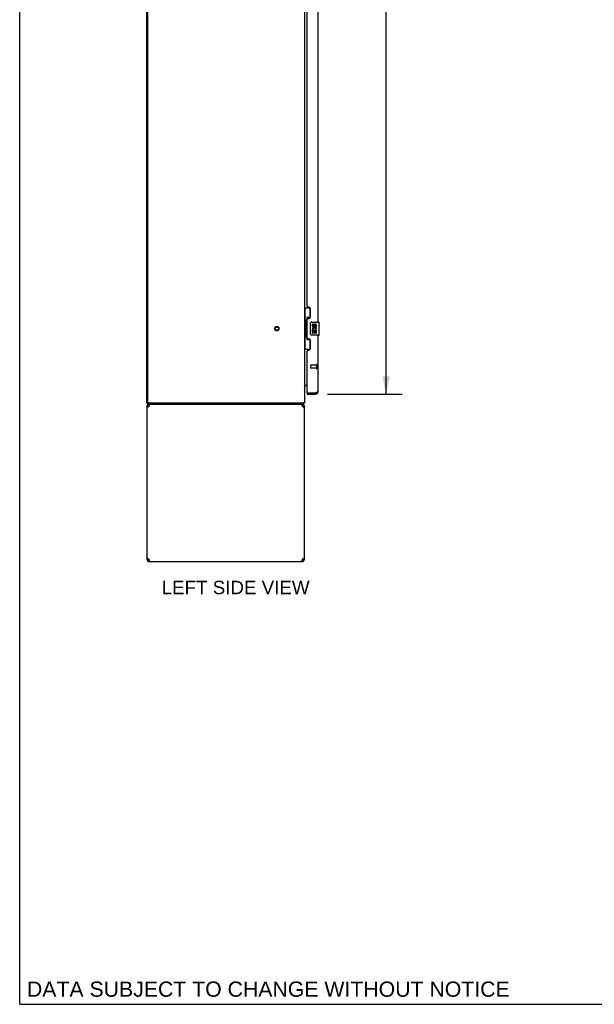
# Model space of a CAD drawing. Header units: inches. Extents: x 0 to 232, y 0 to 150.
# Tile 1 of 20: x 0 to 44, y 0 to 75. Entities that reach past the tile are written whole.
import ezdxf

# ---------------------------------------------------------------- set-up
doc = ezdxf.new("R2010")
doc.units = ezdxf.units.IN
doc.header["$LTSCALE"] = 12.75
doc.header["$MEASUREMENT"] = 0
doc.linetypes.add('HIDDEN', pattern=[0.2, 0.1, -0.1])
doc.layers.get('0').update_dxf_attribs({"linetype": 'CONTINUOUS'})
for name, color, linetype in [('02___PRT_ALL_AXES', 7, 'CONTINUOUS'), ('DEFAULT_2', 8, 'HIDDEN'), ('DIMENSIONS', 7, 'CONTINUOUS')]:
    doc.layers.add(name, color=color, linetype=linetype)
doc.styles.get("Standard").update_dxf_attribs({"font": 'arial.ttf'})
doc.dimstyles.new('DIMSTYLE_2', dxfattribs={"dimtxt": 1.063636, "dimasz": 1.363636, "dimexe": 0.09, "dimexo": 0.07, "dimgap": 0.039, "dimtad": 0, "dimtih": 1, "dimtoh": 1, "dimzin": 4, "dimdsep": 46, "dimtxsty": 'Standard', "dimblk": '_FILLED', "dimblk1": '_FILLED', "dimblk2": '_FILLED', "dimcen": 0.09, "dimazin": 1, "dimtfac": 1, "dimtdec": 3, "dimtofl": 0, "dimtmove": 0, "dimatfit": 3, "dimldrblk": '_FILLED', "dimfxl": 1, "dimtolj": 1, "dimtzin": 4, "dimarcsym": 0})

# ---------------------------------------------------------------- blocks, each defined once
blk = doc.blocks.new('_FILLED')
at = {"color": 0, "linetype": 'ByBlock'}
blk.add_solid([(0, 0), (-1, 0.2), (-1, -0.2)], dxfattribs=at)
blk = doc.blocks.new('*D19')
at = {"layer": 'DIMENSIONS', "color": 2, "linetype": 'Continuous'}
for p, q in [((23.464, 117.001), (29.148, 117.001)), ((27.921, 117.001), (27.921, 83.817)), ((27.921, 46.501), (27.921, 80.094)), ((23.464, 46.501), (29.148, 46.501))]:
    blk.add_line(p, q, dxfattribs=at)
at = {"layer": 'DIMENSIONS', "color": 2, "linetype": 'Continuous', "xscale": 1.3636363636, "yscale": 1.3636363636, "zscale": 1.3636363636}
for p, rotation in [((27.921, 117.001), 90), ((27.921, 46.501), 270)]:
    blk.add_blockref('_FILLED', p, dxfattribs=dict(at, rotation=rotation))
at = {"layer": 'DIMENSIONS', "color": 2, "linetype": 'Continuous', "insert": (27.921, 83.285), "char_height": 1.0636, "width": 5.44076, "attachment_point": 2, "line_spacing_factor": 0.9}
blk.add_mtext('70.50\\PDOORS', dxfattribs=at)

msp = doc.modelspace()

# ---------------------------------------------------------------- linework, layer by layer
at = {"color": 7, "linetype": 'Continuous'}
for p, q in [((0, 0), (0, 150)), ((21.698, 53.076), (22.139, 53.076)), ((21.737, 53.076), (21.737, 52.051)), ((22.102, 53.076), (22.102, 52.296)), ((21.716, 52.051), (21.838, 52.051)), ((21.716, 52.051), (21.716, 50.951)), ((21.838, 52.081), (21.838, 52.101)), ((21.838, 50.951), (21.838, 52.051)), ((22.102, 52.341), (21.875, 52.341)), ((21.875, 52.341), (21.875, 50.661)), ((22.162, 51.101), (22.162, 51.901)), ((22.261, 52.001), (22.801, 52.001)), ((22.816, 51.016), (22.816, 51.986)), ((21.716, 50.951), (21.838, 50.951)), ((21.737, 50.951), (21.737, 49.926)), ((21.838, 50.9), (21.838, 50.92)), ((21.875, 50.661), (22.102, 50.661)), ((22.102, 50.705), (22.102, 49.926)), ((22.801, 51.001), (22.261, 51.001)), ((21.698, 49.926), (22.139, 49.926)), ((21.902, 47.147), (21.841, 47.147)), ((21.902, 46.605), (21.922, 46.605)), ((21.902, 46.605), (21.902, 46.501)), ((22.51, 46.501), (22.51, 46.605)), ((9.75, 45.855), (9.698, 45.855)), ((9.75, 45.751), (9.75, 45.855)), ((21.621, 45.751), (21.621, 45.855)), ((21.648, 45.847), (21.638, 45.855)), ((9.698, 45.584), (9.802, 45.584)), ((9.75, 45.751), (21.621, 45.751)), ((9.865, 45.751), (9.865, 45.647)), ((9.884, 45.647), (9.865, 45.647)), ((21.532, 45.647), (21.513, 45.647)), ((21.532, 45.751), (21.532, 45.647)), ((21.592, 45.557), (21.59, 45.547)), ((21.594, 45.584), (21.698, 45.584)), ((9.802, 33.917), (9.698, 33.917)), ((9.805, 33.945), (9.806, 33.955)), ((9.823, 33.871), (9.823, 33.944)), ((9.865, 33.855), (9.884, 33.855)), ((9.865, 33.751), (9.865, 33.855)), ((21.513, 33.855), (21.532, 33.855)), ((21.532, 33.751), (21.532, 33.855)), ((21.573, 33.871), (21.573, 33.944)), ((21.698, 33.917), (21.594, 33.917)), ((0, 0), (231.818, 0))]:
    msp.add_line(p, q, dxfattribs=at)
at = {"color": 3, "linetype": 'Continuous'}
for p, q in [((9.698, 45.855), (9.698, 117.647)), ((9.75, 117.584), (9.75, 45.917)), ((21.698, 117.647), (21.698, 45.855)), ((22.756, 52.001), (22.756, 81.251)), ((21.902, 53.208), (21.902, 80.043)), ((22.022, 53.148), (21.962, 53.148)), ((22.152, 52.398), (22.152, 53.018)), ((21.902, 50.793), (21.902, 52.208)), ((21.962, 52.268), (22.022, 52.268)), ((22.022, 50.733), (21.962, 50.733)), ((22.152, 49.983), (22.152, 50.603)), ((22.756, 46.747), (22.756, 51.001)), ((21.902, 46.625), (21.902, 49.793)), ((21.962, 49.853), (22.022, 49.853)), ((21.698, 47.199), (21.902, 47.199)), ((21.922, 46.605), (22.51, 46.605)), ((9.75, 45.855), (21.698, 45.855)), ((21.902, 46.501), (22.51, 46.501)), ((9.698, 45.584), (9.698, 33.917)), ((9.865, 45.584), (9.872, 45.61)), ((9.872, 45.61), (9.88, 45.636)), ((21.456, 45.751), (21.463, 45.749)), ((21.524, 45.61), (21.532, 45.584)), ((21.698, 33.917), (21.698, 45.584)), ((9.872, 33.891), (9.865, 33.917)), ((21.524, 33.891), (21.517, 33.866)), ((21.532, 33.917), (21.524, 33.891)), ((9.865, 33.751), (21.532, 33.751))]:
    msp.add_line(p, q, dxfattribs=at)
at = {"color": 7, "linetype": 'Continuous'}
for points in [[(21.875, 52.317), (21.876, 52.314), (21.876, 52.31), (21.877, 52.306), (21.878, 52.301), (21.88, 52.297), (21.882, 52.292), (21.885, 52.286), (21.887, 52.28), (21.891, 52.274), (21.895, 52.267), (21.899, 52.259), (21.904, 52.252), (21.909, 52.243), (21.911, 52.24)], [(22.162, 51.901), (22.162, 51.907), (22.162, 51.913), (22.163, 51.919), (22.165, 51.925), (22.166, 51.931), (22.168, 51.937)], [(22.168, 51.064), (22.166, 51.07), (22.165, 51.076), (22.163, 51.082), (22.162, 51.088), (22.162, 51.094), (22.162, 51.101)], [(21.911, 50.762), (21.909, 50.758), (21.904, 50.75), (21.899, 50.742), (21.895, 50.734), (21.891, 50.728), (21.887, 50.721), (21.885, 50.715), (21.882, 50.71), (21.88, 50.704), (21.878, 50.7), (21.877, 50.695), (21.876, 50.691), (21.876, 50.688), (21.875, 50.684)], [(21.703, 47.115), (21.701, 47.116), (21.7, 47.118), (21.699, 47.12), (21.699, 47.122), (21.699, 47.123), (21.698, 47.124)], [(21.71, 47.107), (21.708, 47.109), (21.706, 47.111), (21.704, 47.113), (21.703, 47.115)], [(21.717, 47.102), (21.714, 47.103), (21.712, 47.105), (21.71, 47.107)], [(21.727, 47.09), (21.728, 47.091), (21.728, 47.091), (21.727, 47.092), (21.727, 47.093), (21.726, 47.093), (21.725, 47.095), (21.724, 47.096), (21.722, 47.097), (21.72, 47.099), (21.717, 47.102)], [(21.634, 45.786), (21.633, 45.781), (21.633, 45.776), (21.632, 45.772), (21.632, 45.768), (21.631, 45.765), (21.63, 45.762), (21.63, 45.759), (21.629, 45.757), (21.628, 45.755), (21.626, 45.753), (21.625, 45.752), (21.624, 45.751), (21.623, 45.751), (21.621, 45.751)], [(21.648, 45.847), (21.646, 45.845), (21.645, 45.842), (21.643, 45.839), (21.642, 45.835), (21.64, 45.831), (21.639, 45.826), (21.638, 45.822), (21.637, 45.817), (21.636, 45.812), (21.636, 45.806), (21.635, 45.801), (21.635, 45.796), (21.634, 45.786)], [(9.806, 45.547), (9.805, 45.557), (9.803, 45.57), (9.802, 45.584)], [(21.594, 45.584), (21.594, 45.57), (21.592, 45.557)], [(9.802, 33.917), (9.803, 33.931), (9.805, 33.945)], [(21.59, 33.955), (21.592, 33.945), (21.594, 33.931), (21.594, 33.917)]]:
    msp.add_lwpolyline(points, dxfattribs=at)
at = {"color": 3, "linetype": 'Continuous'}
for points in [[(22.51, 46.605), (22.526, 46.611), (22.542, 46.616), (22.558, 46.622), (22.574, 46.628), (22.589, 46.634)], [(22.589, 46.634), (22.604, 46.64), (22.619, 46.646), (22.633, 46.652), (22.647, 46.658), (22.66, 46.664), (22.672, 46.67), (22.684, 46.676), (22.695, 46.682), (22.705, 46.688), (22.715, 46.694), (22.723, 46.7), (22.731, 46.706), (22.738, 46.711), (22.743, 46.717), (22.748, 46.723), (22.752, 46.729), (22.754, 46.735), (22.756, 46.741), (22.756, 46.747)], [(9.747, 45.502), (9.733, 45.516), (9.721, 45.529), (9.711, 45.543), (9.704, 45.557), (9.7, 45.57), (9.698, 45.584)], [(9.822, 45.557), (9.801, 45.543), (9.782, 45.529), (9.764, 45.516), (9.747, 45.502)], [(9.865, 45.584), (9.843, 45.57), (9.822, 45.557)], [(9.88, 45.636), (9.888, 45.66), (9.895, 45.682), (9.903, 45.702), (9.911, 45.719), (9.918, 45.732), (9.926, 45.742), (9.933, 45.749), (9.941, 45.751)], [(21.463, 45.749), (21.471, 45.742), (21.479, 45.732), (21.486, 45.719), (21.494, 45.702), (21.501, 45.682), (21.509, 45.66)], [(21.509, 45.66), (21.517, 45.636), (21.524, 45.61)], [(21.596, 45.543), (21.575, 45.557), (21.554, 45.57), (21.532, 45.584)], [(21.65, 45.502), (21.633, 45.516), (21.615, 45.529), (21.596, 45.543)], [(21.698, 45.584), (21.697, 45.57), (21.693, 45.557), (21.686, 45.543), (21.676, 45.529), (21.664, 45.516), (21.65, 45.502)], [(9.698, 33.917), (9.7, 33.931), (9.704, 33.945), (9.711, 33.958), (9.721, 33.972), (9.733, 33.986), (9.747, 33.999)], [(9.747, 33.999), (9.764, 33.986), (9.782, 33.972), (9.801, 33.958)], [(9.801, 33.958), (9.822, 33.945), (9.843, 33.931), (9.865, 33.917)], [(9.888, 33.842), (9.88, 33.866), (9.872, 33.891)], [(9.941, 33.751), (9.933, 33.753), (9.926, 33.759), (9.918, 33.769), (9.911, 33.782), (9.903, 33.799), (9.895, 33.819), (9.888, 33.842)], [(21.517, 33.866), (21.509, 33.842), (21.501, 33.819), (21.494, 33.799), (21.486, 33.782), (21.479, 33.769), (21.471, 33.759), (21.463, 33.753), (21.456, 33.751)], [(21.532, 33.917), (21.554, 33.931), (21.575, 33.945)], [(21.575, 33.945), (21.596, 33.958), (21.615, 33.972), (21.633, 33.986), (21.65, 33.999)], [(21.65, 33.999), (21.664, 33.986), (21.676, 33.972), (21.686, 33.958), (21.693, 33.945), (21.697, 33.931), (21.698, 33.917)]]:
    msp.add_lwpolyline(points, dxfattribs=at)
for centre, radius, start, end in [((21.962, 53.208), 0.06, 180, 270), ((22.022, 53.018), 0.13, 0, 90), ((21.962, 52.208), 0.06, 90, 180), ((22.022, 52.398), 0.13, 270, 360), ((21.962, 50.793), 0.06, 180, 270), ((22.022, 50.603), 0.13, 0, 90), ((21.962, 49.793), 0.06, 90, 180), ((22.022, 49.983), 0.13, 270, 360), ((21.922, 46.625), 0.02, 180, 270), ((22.51, 46.747), 0.246, 270, 360), ((9.813, 45.917), 0.0625, 180, 270), ((9.865, 45.584), 0.167, 90, 180), ((21.532, 45.584), 0.167, 0, 90), ((9.865, 33.917), 0.167, 180, 270), ((21.532, 33.917), 0.167, 270, 360)]:
    msp.add_arc(centre, radius, start, end, dxfattribs=at)
at = {"color": 7, "linetype": 'Continuous'}
for centre, radius, start, end in [((22.261, 51.901), 0.1, 90, 158.80036), ((22.801, 51.986), 0.015, 0, 90), ((22.261, 51.101), 0.1, 201.20502, 270), ((22.801, 51.016), 0.015, 270, 360), ((21.841, 47.004), 0.142, 90, 180), ((22.51, 46.747), 0.142, 270, 311.36643), ((22.592, 46.891), 0.26, 267.37257, 270), ((21.452, 45.997), 0.246, 322.60593, 324.66953), ((9.865, 45.584), 0.0625, 90, 180), ((21.532, 45.584), 0.0625, 0, 90), ((9.865, 33.917), 0.0625, 180, 270), ((21.532, 33.917), 0.0625, 270, 360)]:
    msp.add_arc(centre, radius, start, end, dxfattribs=at)
for centre, start_param, end_param in [((21.943, 52.091), 0.699287, 1.51401), ((21.943, 52.091), -4.655602, -3.84088), ((21.943, 50.91), 0.699287, 1.51401), ((21.943, 50.91), -4.655602, -3.84088)]:
    msp.add_ellipse(centre, major_axis=(0, 0.18), ratio=0.579493, start_param=start_param, end_param=end_param, dxfattribs=at)
at = {"layer": '02___PRT_ALL_AXES', "color": 7, "linetype": 'Continuous'}
for p, q in [((22.362, 51.846), (22.299, 51.846)), ((22.299, 51.846), (22.299, 51.71)), ((22.362, 51.71), (22.362, 51.846)), ((22.317, 51.385), (22.299, 51.385)), ((22.299, 51.385), (22.299, 51.155)), ((22.299, 51.155), (22.362, 51.155)), ((22.352, 51.385), (22.379, 51.404)), ((22.352, 51.385), (22.613, 51.385)), ((22.362, 51.322), (22.427, 51.322)), ((22.362, 51.155), (22.362, 51.322)), ((22.427, 51.773), (22.427, 51.704)), ((22.427, 51.322), (22.427, 51.186)), ((22.427, 51.186), (22.488, 51.186)), ((22.488, 51.71), (22.488, 51.752)), ((22.488, 51.322), (22.551, 51.322)), ((22.488, 51.186), (22.488, 51.322)), ((22.543, 51.421), (22.601, 51.396)), ((22.551, 51.752), (22.551, 51.616)), ((22.551, 51.616), (22.613, 51.616)), ((22.551, 51.322), (22.551, 51.155)), ((22.551, 51.155), (22.613, 51.155)), ((22.613, 51.616), (22.613, 51.752)), ((22.613, 51.155), (22.613, 51.385))]:
    msp.add_line(p, q, dxfattribs=at)
at = {"layer": '02___PRT_ALL_AXES', "color": 8, "linetype": 'HIDDEN'}
for p, q in [((22.609, 48.729), (22.162, 48.729)), ((22.609, 48.481), (22.162, 48.481)), ((22.609, 48.729), (22.609, 48.481))]:
    msp.add_line(p, q, dxfattribs=at)
msp.add_circle((19.594, 51.501), 0.124, dxfattribs=at)
at = {"layer": '02___PRT_ALL_AXES', "color": 7, "linetype": 'Continuous'}
for centre, radius, start, end in [((22.519, 51.752), 0.0943, 68.69989, 167.43379), ((22.519, 51.752), 0.0943, 0, 68.67039), ((22.393, 51.71), 0.0943, 180, 360), ((22.453, 51.458), 0.154, 161.41988, 206.19629), ((22.456, 51.459), 0.157, 336.59665, 161.87913), ((22.456, 51.459), 0.157, 205.73705, 207.8532), ((22.393, 51.71), 0.0314, 180, 261.22946), ((22.456, 51.459), 0.0943, 336.59665, 215.11217), ((22.393, 51.715), 0.0362, 263.42855, 341.76278), ((22.519, 51.752), 0.0314, 0, 180.04847)]:
    msp.add_arc(centre, radius, start, end, dxfattribs=at)
at = {"layer": 'DEFAULT_2', "color": 8, "linetype": 'HIDDEN'}
for p, q in [((22.152, 48.719), (22.152, 48.491)), ((22.609, 48.747), (22.609, 48.463)), ((22.652, 48.747), (22.652, 48.463))]:
    msp.add_line(p, q, dxfattribs=at)
for radius in [0.164, 0.124]:
    msp.add_circle((19.594, 51.501), radius, dxfattribs=at)
for centre, radius, start, end in [((22.162, 48.719), 0.01, 90, 180), ((22.162, 48.491), 0.01, 180, 270), ((22.631, 48.747), 0.0215, 0, 180), ((22.631, 48.463), 0.0215, 180, 360)]:
    msp.add_arc(centre, radius, start, end, dxfattribs=at)

# ---------------------------------------------------------------- texts
at = {"layer": 'DIMENSIONS', "color": 2, "linetype": 'Continuous', "attachment_point": 2, "line_spacing_factor": 0.9}
for s, insert, char_height, width in [('LEFT SIDE VIEW', (16.455, 32.283), 1.02273, 11.2462), ('DATA SUBJECT TO CHANGE WITHOUT NOTICE', (18.945, 1.735), 1.15909, 36.72034)]:
    msp.add_mtext(s, dxfattribs=dict(at, insert=insert, char_height=char_height, width=width))

# ---------------------------------------------------------------- dimensions: what is measured, and where the dimension line sits
at = {"layer": 'DIMENSIONS', "color": 2, "linetype": 'Continuous'}
dim = msp.add_linear_dim(base=(27.921, 117.001), p1=(23.394, 46.501), p2=(23.394, 117.001), angle=90, text='<>\\PDOORS', dimstyle='DIMSTYLE_2', dxfattribs=at)
dim.commit()
dim.dimension.update_dxf_attribs({"geometry": '*D19', "text_midpoint": (27.921, 81.955), "dimtype": 160})

doc.saveas('drawing.dxf')
